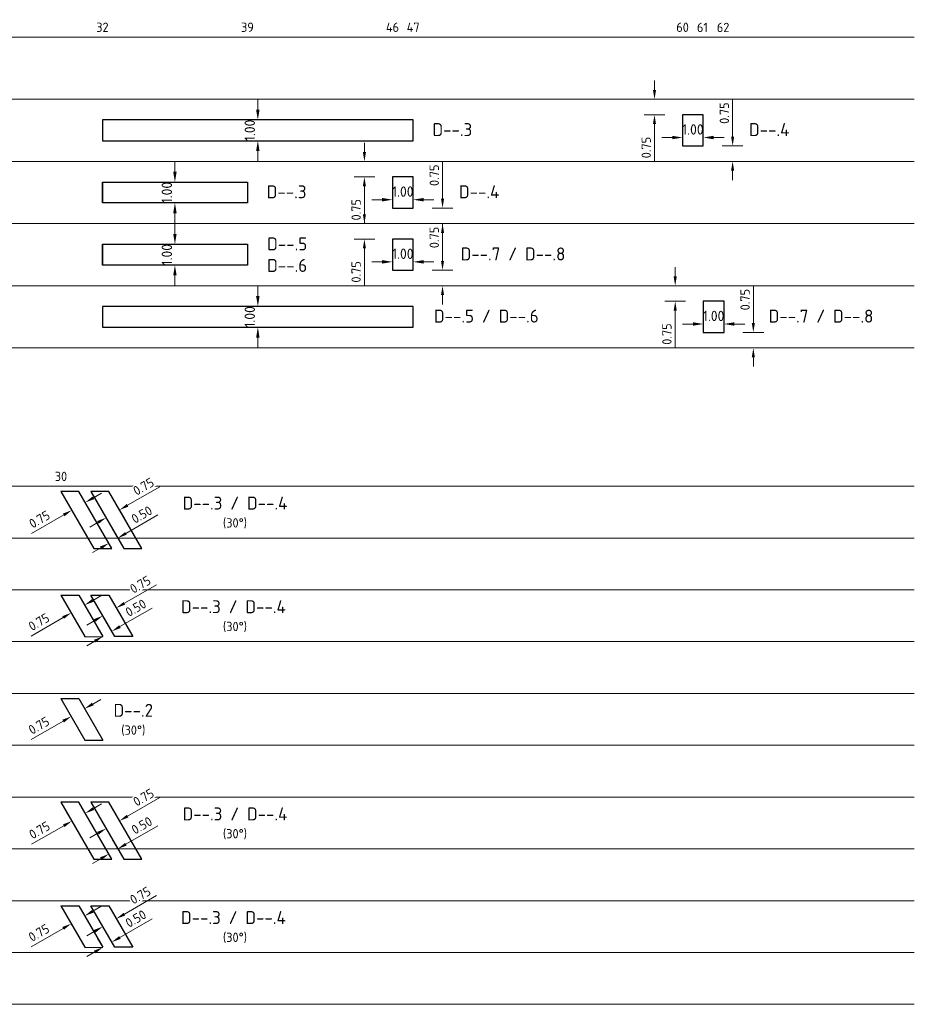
# Model space of a CAD drawing. Header units: metres. Extents: x 196669 to 197735, y 355514 to 356669.
# Tile 27 of 28: x 197692 to 197735, y 355826 to 355874. Entities that reach past the tile are written whole.
import ezdxf

# ---------------------------------------------------------------- set-up
doc = ezdxf.new("R2010")
doc.units = ezdxf.units.M
doc.layers.get('Defpoints').update_dxf_attribs({"color": 151})
for name, color, linetype, lineweight in [('N-WE-VW-M', 7, 'Continuous', 18), ('N-WE-VW-VRI-DETECTIETABEL-G', 7, 'Continuous', 18), ('N-WE-VW-VRI_DETECTIELUS-G', 3, 'Continuous', 30), ('X-XX-AL-AANPIJLING-T25', 7, 'Continuous', 25), ('X-XX-AL-T18', 7, 'Continuous', 13)]:
    doc.layers.add(name, color=color, linetype=linetype, lineweight=lineweight)
doc.styles.add('NLCS-ISO-M200-T25', font='NLCS-ISO.ttf', dxfattribs={"height": 0.5})
doc.styles.add('NLCS-ISO-M250-T18', font='NLCS-ISO.ttf', dxfattribs={"height": 0.45})
doc.styles.add('NLCS-ISO-M250-T25', font='NLCS-ISO.ttf', dxfattribs={"height": 0.625})
doc.dimstyles.new('NLCS-M200-T25-PIJL_L2_H1', dxfattribs={"dimscale": 0.2, "dimtxt": 2.5, "dimasz": 2.5, "dimexe": 2, "dimexo": 2, "dimgap": 0.7, "dimtad": 1, "dimzin": 0, "dimdsep": 46, "dimtxsty": 'NLCS-ISO-M200-T25', "dimcen": 0, "dimdle": 2, "dimclrd": 256, "dimclre": 256, "dimclrt": 256, "dimadec": 1, "dimazin": 0, "dimtfac": 1, "dimtdec": 3, "dimtofl": 0, "dimtmove": 0, "dimatfit": 3, "dimfxl": 2, "dimfxlon": 1, "dimtfillclr": 256, "dimtolj": 1, "dimtzin": 0, "dimlwd": -1, "dimlwe": -1, "dimarcsym": 0})
doc.dimstyles.new('NLCS-M250-T18-PIJL_L2_H1', dxfattribs={"dimscale": 0.25, "dimtxt": 2.5, "dimasz": 1.8, "dimexe": 2, "dimexo": 2, "dimgap": 0.7, "dimtad": 1, "dimzin": 0, "dimdsep": 46, "dimtxsty": 'NLCS-ISO-M250-T18', "dimcen": 0, "dimdle": 2, "dimclrd": 256, "dimclre": 256, "dimclrt": 256, "dimadec": 1, "dimazin": 0, "dimtfac": 1, "dimtdec": 3, "dimtofl": 0, "dimtmove": 0, "dimatfit": 3, "dimfxl": 2, "dimfxlon": 1, "dimtfillclr": 256, "dimtolj": 1, "dimtzin": 0, "dimlwd": -1, "dimlwe": -1, "dimarcsym": 0})

# ---------------------------------------------------------------- blocks, each defined once
blk = doc.blocks.new('*D85')
at = {"layer": 'Defpoints', "color": 0, "transparency": 16777216}
for p in [(197699.218, 355865.93), (197699.235, 355865.93), (197699.235, 355864.93)]:
    blk.add_point(p, dxfattribs=at)
at = {"layer": 'N-WE-VW-M', "transparency": 16777216}
for p, q in [((197699.218, 355866.43), (197699.218, 355866.93)), ((197699.218, 355865.93), (197698.818, 355865.93)), ((197699.218, 355864.93), (197698.818, 355864.93)), ((197699.218, 355864.43), (197699.218, 355863.93))]:
    blk.add_line(p, q, dxfattribs=at)
for points in [[(197699.135, 355866.43), (197699.301, 355866.43), (197699.218, 355865.93)], [(197699.135, 355864.43), (197699.301, 355864.43), (197699.218, 355864.93)]]:
    blk.add_solid(points, dxfattribs=at)
at = {"layer": 'N-WE-VW-M', "transparency": 16777216, "insert": (197698.828, 355865.43), "char_height": 0.5, "attachment_point": 5, "rotation": 90, "style": 'NLCS-ISO-M200-T25'}
blk.add_mtext('\\A1;1.00', dxfattribs=at)
blk = doc.blocks.new('*D65')
at = {"layer": 'Defpoints', "color": 0, "transparency": 16777216}
for p in [(197713.173, 355864.68), (197712.134, 355863.93), (197713.173, 355863.93)]:
    blk.add_point(p, dxfattribs=at)
at = {"layer": 'N-WE-VW-M', "transparency": 16777216}
for p, q in [((197712.134, 355865.13), (197712.134, 355866.931)), ((197712.634, 355864.68), (197711.634, 355864.68)), ((197712.634, 355863.93), (197711.634, 355863.93)), ((197712.134, 355863.48), (197712.134, 355863.03))]:
    blk.add_line(p, q, dxfattribs=at)
for points in [[(197712.059, 355865.13), (197712.209, 355865.13), (197712.134, 355864.68)], [(197712.059, 355863.48), (197712.209, 355863.48), (197712.134, 355863.93)]]:
    blk.add_solid(points, dxfattribs=at)
at = {"layer": 'N-WE-VW-M', "transparency": 16777216, "insert": (197711.734, 355866.261), "char_height": 0.45, "attachment_point": 5, "rotation": 90, "style": 'NLCS-ISO-M250-T18'}
blk.add_mtext('\\A1;0.75', dxfattribs=at)
blk = doc.blocks.new('*D66')
at = {"layer": 'Defpoints', "color": 0, "transparency": 16777216}
for p in [(197707.324, 355866.93), (197708.363, 355866.93), (197707.324, 355866.18)]:
    blk.add_point(p, dxfattribs=at)
at = {"layer": 'N-WE-VW-M', "transparency": 16777216}
for p, q in [((197708.363, 355867.38), (197708.363, 355867.83)), ((197707.863, 355866.93), (197708.863, 355866.93)), ((197707.863, 355866.18), (197708.863, 355866.18)), ((197708.363, 355865.73), (197708.363, 355863.929))]:
    blk.add_line(p, q, dxfattribs=at)
for points in [[(197708.288, 355867.38), (197708.438, 355867.38), (197708.363, 355866.93)], [(197708.288, 355865.73), (197708.438, 355865.73), (197708.363, 355866.18)]]:
    blk.add_solid(points, dxfattribs=at)
at = {"layer": 'N-WE-VW-M', "transparency": 16777216, "insert": (197707.963, 355864.599), "char_height": 0.45, "attachment_point": 5, "rotation": 90, "style": 'NLCS-ISO-M250-T18'}
blk.add_mtext('\\A1;0.75', dxfattribs=at)
blk = doc.blocks.new('*D78')
at = {"layer": 'Defpoints', "color": 0, "transparency": 16777216}
for p in [(197709.718, 355865.066), (197710.718, 355865.084), (197710.718, 355865.066)]:
    blk.add_point(p, dxfattribs=at)
at = {"layer": 'N-WE-VW-M', "transparency": 16777216}
for p, q in [((197709.718, 355865.084), (197709.718, 355865.484)), ((197710.718, 355865.084), (197710.718, 355865.484)), ((197709.218, 355865.084), (197708.718, 355865.084)), ((197711.218, 355865.084), (197711.718, 355865.084))]:
    blk.add_line(p, q, dxfattribs=at)
for points in [[(197709.218, 355865.167), (197709.218, 355865), (197709.718, 355865.084)], [(197711.218, 355865.167), (197711.218, 355865), (197710.718, 355865.084)]]:
    blk.add_solid(points, dxfattribs=at)
at = {"layer": 'N-WE-VW-M', "transparency": 16777216, "insert": (197710.218, 355865.474), "char_height": 0.5, "attachment_point": 5, "style": 'NLCS-ISO-M200-T25'}
blk.add_mtext('\\A1;1.00', dxfattribs=at)
blk = doc.blocks.new('*D82')
at = {"layer": 'Defpoints', "color": 0, "transparency": 16777216}
for p in [(197694.242, 355850.097), (197695.378, 355849.63), (197694.728, 355849.255)]:
    blk.add_point(p, dxfattribs=at)
at = {"layer": 'N-WE-VW-M', "transparency": 16777216}
for p, q in [((197695.128, 355850.063), (197694.642, 355850.905)), ((197695.281, 355850.697), (197695.671, 355850.922)), ((197694.478, 355849.688), (197693.992, 355850.53)), ((197693.852, 355849.872), (197692.302, 355848.977))]:
    blk.add_line(p, q, dxfattribs=at)
for points in [[(197695.244, 355850.762), (197695.319, 355850.632), (197694.892, 355850.472)], [(197693.815, 355849.937), (197693.89, 355849.807), (197694.242, 355850.097)]]:
    blk.add_solid(points, dxfattribs=at)
at = {"layer": 'N-WE-VW-M', "transparency": 16777216, "insert": (197692.682, 355849.658), "char_height": 0.45, "attachment_point": 5, "rotation": 30, "style": 'NLCS-ISO-M250-T18', "bg_fill": 3, "box_fill_scale": 1.1, "bg_fill_color": 256, "bg_fill_true_color": 13158600, "bg_fill_transparency": 0}
blk.add_mtext('\\A1;0.75', dxfattribs=at)
blk = doc.blocks.new('*D72')
at = {"layer": 'Defpoints', "color": 0, "transparency": 16777216}
for p in [(197696.46, 355848.755), (197696.46, 355848.755), (197696.027, 355848.505)]:
    blk.add_point(p, dxfattribs=at)
at = {"layer": 'N-WE-VW-M', "transparency": 16777216}
for p, q in [((197696.85, 355848.98), (197698.4, 355849.875)), ((197696.46, 355848.755), (197696.21, 355849.188)), ((197696.027, 355848.505), (197695.777, 355848.938)), ((197695.638, 355848.28), (197695.248, 355848.055))]:
    blk.add_line(p, q, dxfattribs=at)
for points in [[(197696.813, 355849.045), (197696.888, 355848.915), (197696.46, 355848.755)], [(197695.6, 355848.345), (197695.675, 355848.215), (197696.027, 355848.505)]]:
    blk.add_solid(points, dxfattribs=at)
at = {"layer": 'N-WE-VW-M', "transparency": 16777216, "insert": (197697.62, 355849.886), "char_height": 0.45, "attachment_point": 5, "rotation": 30, "style": 'NLCS-ISO-M250-T18', "bg_fill": 3, "box_fill_scale": 1.1, "bg_fill_color": 256, "bg_fill_true_color": 13158600, "bg_fill_transparency": 0}
blk.add_mtext('\\A1;0.50', dxfattribs=at)
blk = doc.blocks.new('*D73')
at = {"layer": 'Defpoints', "color": 0, "transparency": 16777216}
for p in [(197696.544, 355850.11), (197696.544, 355850.11), (197695.894, 355849.735)]:
    blk.add_point(p, dxfattribs=at)
at = {"layer": 'N-WE-VW-M', "transparency": 16777216}
for p, q in [((197696.933, 355850.335), (197698.484, 355851.23)), ((197696.544, 355850.11), (197696.794, 355849.677)), ((197695.894, 355849.735), (197696.144, 355849.302)), ((197695.504, 355849.51), (197695.115, 355849.285))]:
    blk.add_line(p, q, dxfattribs=at)
for points in [[(197696.896, 355850.4), (197696.971, 355850.27), (197696.544, 355850.11)], [(197695.467, 355849.575), (197695.542, 355849.445), (197695.894, 355849.735)]]:
    blk.add_solid(points, dxfattribs=at)
at = {"layer": 'N-WE-VW-M', "transparency": 16777216, "insert": (197697.703, 355851.242), "char_height": 0.45, "attachment_point": 5, "rotation": 30, "style": 'NLCS-ISO-M250-T18', "bg_fill": 3, "box_fill_scale": 1.1, "bg_fill_color": 256, "bg_fill_true_color": 13158600, "bg_fill_transparency": 0}
blk.add_mtext('\\A1;0.75', dxfattribs=at)
blk = doc.blocks.new('*D96')
at = {"layer": 'Defpoints', "color": 0, "transparency": 16777216}
for p in [(197699.218, 355862.93), (197699.235, 355862.93), (197699.235, 355861.93)]:
    blk.add_point(p, dxfattribs=at)
at = {"layer": 'N-WE-VW-M', "transparency": 16777216}
for p, q in [((197699.218, 355863.43), (197699.218, 355863.93)), ((197699.218, 355862.93), (197698.818, 355862.93)), ((197699.218, 355861.93), (197698.818, 355861.93)), ((197699.218, 355861.43), (197699.218, 355860.93))]:
    blk.add_line(p, q, dxfattribs=at)
for points in [[(197699.135, 355863.43), (197699.301, 355863.43), (197699.218, 355862.93)], [(197699.135, 355861.43), (197699.301, 355861.43), (197699.218, 355861.93)]]:
    blk.add_solid(points, dxfattribs=at)
at = {"layer": 'N-WE-VW-M', "transparency": 16777216, "insert": (197698.828, 355862.43), "char_height": 0.5, "attachment_point": 5, "rotation": 90, "style": 'NLCS-ISO-M200-T25'}
blk.add_mtext('\\A1;1.00', dxfattribs=at)
blk = doc.blocks.new('*D94')
at = {"layer": 'Defpoints', "color": 0, "transparency": 16777216}
for p in [(197713.173, 355861.68), (197712.134, 355860.93), (197713.173, 355860.93)]:
    blk.add_point(p, dxfattribs=at)
at = {"layer": 'N-WE-VW-M', "transparency": 16777216}
for p, q in [((197712.134, 355862.13), (197712.134, 355863.931)), ((197712.634, 355861.68), (197711.634, 355861.68)), ((197712.634, 355860.93), (197711.634, 355860.93)), ((197712.134, 355860.48), (197712.134, 355860.03))]:
    blk.add_line(p, q, dxfattribs=at)
for points in [[(197712.059, 355862.13), (197712.209, 355862.13), (197712.134, 355861.68)], [(197712.059, 355860.48), (197712.209, 355860.48), (197712.134, 355860.93)]]:
    blk.add_solid(points, dxfattribs=at)
at = {"layer": 'N-WE-VW-M', "transparency": 16777216, "insert": (197711.734, 355863.261), "char_height": 0.45, "attachment_point": 5, "rotation": 90, "style": 'NLCS-ISO-M250-T18'}
blk.add_mtext('\\A1;0.75', dxfattribs=at)
blk = doc.blocks.new('*D95')
at = {"layer": 'Defpoints', "color": 0, "transparency": 16777216}
for p in [(197707.324, 355863.93), (197708.363, 355863.93), (197707.324, 355863.18)]:
    blk.add_point(p, dxfattribs=at)
at = {"layer": 'N-WE-VW-M', "transparency": 16777216}
for p, q in [((197708.363, 355864.38), (197708.363, 355864.83)), ((197707.863, 355863.93), (197708.863, 355863.93)), ((197707.863, 355863.18), (197708.863, 355863.18)), ((197708.363, 355862.73), (197708.363, 355860.929))]:
    blk.add_line(p, q, dxfattribs=at)
for points in [[(197708.288, 355864.38), (197708.438, 355864.38), (197708.363, 355863.93)], [(197708.288, 355862.73), (197708.438, 355862.73), (197708.363, 355863.18)]]:
    blk.add_solid(points, dxfattribs=at)
at = {"layer": 'N-WE-VW-M', "transparency": 16777216, "insert": (197707.963, 355861.599), "char_height": 0.45, "attachment_point": 5, "rotation": 90, "style": 'NLCS-ISO-M250-T18'}
blk.add_mtext('\\A1;0.75', dxfattribs=at)
blk = doc.blocks.new('*D97')
at = {"layer": 'Defpoints', "color": 0, "transparency": 16777216}
for p in [(197709.718, 355862.066), (197710.718, 355862.084), (197710.718, 355862.066)]:
    blk.add_point(p, dxfattribs=at)
at = {"layer": 'N-WE-VW-M', "transparency": 16777216}
for p, q in [((197709.718, 355862.084), (197709.718, 355862.484)), ((197710.718, 355862.084), (197710.718, 355862.484)), ((197709.218, 355862.084), (197708.718, 355862.084)), ((197711.218, 355862.084), (197711.718, 355862.084))]:
    blk.add_line(p, q, dxfattribs=at)
for points in [[(197709.218, 355862.167), (197709.218, 355862), (197709.718, 355862.084)], [(197711.218, 355862.167), (197711.218, 355862), (197710.718, 355862.084)]]:
    blk.add_solid(points, dxfattribs=at)
at = {"layer": 'N-WE-VW-M', "transparency": 16777216, "insert": (197710.218, 355862.474), "char_height": 0.5, "attachment_point": 5, "style": 'NLCS-ISO-M200-T25'}
blk.add_mtext('\\A1;1.00', dxfattribs=at)
blk = doc.blocks.new('*D100')
at = {"layer": 'Defpoints', "color": 0, "transparency": 16777216}
for p in [(197703.218, 355868.93), (197703.22, 355868.93), (197703.218, 355867.93)]:
    blk.add_point(p, dxfattribs=at)
at = {"layer": 'N-WE-VW-M', "transparency": 16777216}
for p, q in [((197703.22, 355869.43), (197703.22, 355869.93)), ((197703.22, 355868.93), (197703.62, 355868.93)), ((197703.22, 355867.93), (197703.62, 355867.93)), ((197703.22, 355867.43), (197703.22, 355866.93))]:
    blk.add_line(p, q, dxfattribs=at)
for points in [[(197703.136, 355869.43), (197703.303, 355869.43), (197703.22, 355868.93)], [(197703.136, 355867.43), (197703.303, 355867.43), (197703.22, 355867.93)]]:
    blk.add_solid(points, dxfattribs=at)
at = {"layer": 'N-WE-VW-M', "transparency": 16777216, "insert": (197702.83, 355868.43), "char_height": 0.5, "attachment_point": 5, "rotation": 90, "style": 'NLCS-ISO-M200-T25'}
blk.add_mtext('\\A1;1.00', dxfattribs=at)
blk = doc.blocks.new('*D101')
at = {"layer": 'Defpoints', "color": 0, "transparency": 16777216}
for p in [(197727.173, 355867.68), (197726.134, 355866.93), (197727.173, 355866.93)]:
    blk.add_point(p, dxfattribs=at)
at = {"layer": 'N-WE-VW-M', "transparency": 16777216}
for p, q in [((197726.134, 355868.13), (197726.134, 355869.931)), ((197726.634, 355867.68), (197725.634, 355867.68)), ((197726.634, 355866.93), (197725.634, 355866.93)), ((197726.134, 355866.48), (197726.134, 355866.03))]:
    blk.add_line(p, q, dxfattribs=at)
for points in [[(197726.059, 355868.13), (197726.209, 355868.13), (197726.134, 355867.68)], [(197726.059, 355866.48), (197726.209, 355866.48), (197726.134, 355866.93)]]:
    blk.add_solid(points, dxfattribs=at)
at = {"layer": 'N-WE-VW-M', "transparency": 16777216, "insert": (197725.734, 355869.261), "char_height": 0.45, "attachment_point": 5, "rotation": 90, "style": 'NLCS-ISO-M250-T18'}
blk.add_mtext('\\A1;0.75', dxfattribs=at)
blk = doc.blocks.new('*D102')
at = {"layer": 'Defpoints', "color": 0, "transparency": 16777216}
for p in [(197721.324, 355869.93), (197722.363, 355869.93), (197721.324, 355869.18)]:
    blk.add_point(p, dxfattribs=at)
at = {"layer": 'N-WE-VW-M', "transparency": 16777216}
for p, q in [((197722.363, 355870.38), (197722.363, 355870.83)), ((197721.863, 355869.93), (197722.863, 355869.93)), ((197721.863, 355869.18), (197722.863, 355869.18)), ((197722.363, 355868.73), (197722.363, 355866.929))]:
    blk.add_line(p, q, dxfattribs=at)
for points in [[(197722.288, 355870.38), (197722.438, 355870.38), (197722.363, 355869.93)], [(197722.288, 355868.73), (197722.438, 355868.73), (197722.363, 355869.18)]]:
    blk.add_solid(points, dxfattribs=at)
at = {"layer": 'N-WE-VW-M', "transparency": 16777216, "insert": (197721.963, 355867.599), "char_height": 0.45, "attachment_point": 5, "rotation": 90, "style": 'NLCS-ISO-M250-T18'}
blk.add_mtext('\\A1;0.75', dxfattribs=at)
blk = doc.blocks.new('*D105')
at = {"layer": 'Defpoints', "color": 0, "transparency": 16777216}
for p in [(197723.718, 355868.066), (197724.718, 355868.084), (197724.718, 355868.066)]:
    blk.add_point(p, dxfattribs=at)
at = {"layer": 'N-WE-VW-M', "transparency": 16777216}
for p, q in [((197723.718, 355868.084), (197723.718, 355868.484)), ((197724.718, 355868.084), (197724.718, 355868.484)), ((197723.218, 355868.084), (197722.718, 355868.084)), ((197725.218, 355868.084), (197725.718, 355868.084))]:
    blk.add_line(p, q, dxfattribs=at)
for points in [[(197723.218, 355868.167), (197723.218, 355868), (197723.718, 355868.084)], [(197725.218, 355868.167), (197725.218, 355868), (197724.718, 355868.084)]]:
    blk.add_solid(points, dxfattribs=at)
at = {"layer": 'N-WE-VW-M', "transparency": 16777216, "insert": (197724.218, 355868.474), "char_height": 0.5, "attachment_point": 5, "style": 'NLCS-ISO-M200-T25'}
blk.add_mtext('\\A1;1.00', dxfattribs=at)
blk = doc.blocks.new('*D116')
at = {"layer": 'Defpoints', "color": 0, "transparency": 16777216}
for p in [(197694.727, 355840.757), (197694.078, 355840.382), (197694.214, 355840.146)]:
    blk.add_point(p, dxfattribs=at)
at = {"layer": 'N-WE-VW-M', "transparency": 16777216}
for p, q in [((197695.253, 355840.746), (197695.643, 355840.971)), ((197694.214, 355840.146), (197694.464, 355839.713)), ((197694.864, 355840.521), (197695.114, 355840.088)), ((197693.824, 355839.921), (197692.274, 355839.026))]:
    blk.add_line(p, q, dxfattribs=at)
for points in [[(197695.216, 355840.811), (197695.291, 355840.681), (197694.864, 355840.521)], [(197693.787, 355839.986), (197693.862, 355839.856), (197694.214, 355840.146)]]:
    blk.add_solid(points, dxfattribs=at)
at = {"layer": 'N-WE-VW-M', "transparency": 16777216, "insert": (197692.654, 355839.707), "char_height": 0.45, "attachment_point": 5, "rotation": 30, "style": 'NLCS-ISO-M250-T18'}
blk.add_mtext('\\A1;0.75', dxfattribs=at)
blk = doc.blocks.new('*D139')
at = {"layer": 'Defpoints', "color": 0, "transparency": 16777216}
for p in [(197703.218, 355859.93), (197703.22, 355859.93), (197703.218, 355858.93)]:
    blk.add_point(p, dxfattribs=at)
at = {"layer": 'N-WE-VW-M', "transparency": 16777216}
for p, q in [((197703.22, 355860.43), (197703.22, 355860.93)), ((197703.22, 355859.93), (197703.62, 355859.93)), ((197703.22, 355858.93), (197703.62, 355858.93)), ((197703.22, 355858.43), (197703.22, 355857.93))]:
    blk.add_line(p, q, dxfattribs=at)
for points in [[(197703.136, 355860.43), (197703.303, 355860.43), (197703.22, 355859.93)], [(197703.136, 355858.43), (197703.303, 355858.43), (197703.22, 355858.93)]]:
    blk.add_solid(points, dxfattribs=at)
at = {"layer": 'N-WE-VW-M', "transparency": 16777216, "insert": (197702.83, 355859.43), "char_height": 0.5, "attachment_point": 5, "rotation": 90, "style": 'NLCS-ISO-M200-T25'}
blk.add_mtext('\\A1;1.00', dxfattribs=at)
blk = doc.blocks.new('*D140')
at = {"layer": 'Defpoints', "color": 0, "transparency": 16777216}
for p in [(197728.173, 355858.68), (197727.134, 355857.93), (197728.173, 355857.93)]:
    blk.add_point(p, dxfattribs=at)
at = {"layer": 'N-WE-VW-M', "transparency": 16777216}
for p, q in [((197727.134, 355859.13), (197727.134, 355860.931)), ((197727.634, 355858.68), (197726.634, 355858.68)), ((197727.634, 355857.93), (197726.634, 355857.93)), ((197727.134, 355857.48), (197727.134, 355857.03))]:
    blk.add_line(p, q, dxfattribs=at)
for points in [[(197727.059, 355859.13), (197727.209, 355859.13), (197727.134, 355858.68)], [(197727.059, 355857.48), (197727.209, 355857.48), (197727.134, 355857.93)]]:
    blk.add_solid(points, dxfattribs=at)
at = {"layer": 'N-WE-VW-M', "transparency": 16777216, "insert": (197726.734, 355860.261), "char_height": 0.45, "attachment_point": 5, "rotation": 90, "style": 'NLCS-ISO-M250-T18'}
blk.add_mtext('\\A1;0.75', dxfattribs=at)
blk = doc.blocks.new('*D141')
at = {"layer": 'Defpoints', "color": 0, "transparency": 16777216}
for p in [(197722.324, 355860.93), (197723.363, 355860.93), (197722.324, 355860.18)]:
    blk.add_point(p, dxfattribs=at)
at = {"layer": 'N-WE-VW-M', "transparency": 16777216}
for p, q in [((197723.363, 355861.38), (197723.363, 355861.83)), ((197722.863, 355860.93), (197723.863, 355860.93)), ((197722.863, 355860.18), (197723.863, 355860.18)), ((197723.363, 355859.73), (197723.363, 355857.929))]:
    blk.add_line(p, q, dxfattribs=at)
for points in [[(197723.288, 355861.38), (197723.438, 355861.38), (197723.363, 355860.93)], [(197723.288, 355859.73), (197723.438, 355859.73), (197723.363, 355860.18)]]:
    blk.add_solid(points, dxfattribs=at)
at = {"layer": 'N-WE-VW-M', "transparency": 16777216, "insert": (197722.963, 355858.599), "char_height": 0.45, "attachment_point": 5, "rotation": 90, "style": 'NLCS-ISO-M250-T18'}
blk.add_mtext('\\A1;0.75', dxfattribs=at)
blk = doc.blocks.new('*D144')
at = {"layer": 'Defpoints', "color": 0, "transparency": 16777216}
for p in [(197724.718, 355859.066), (197725.718, 355859.084), (197725.718, 355859.066)]:
    blk.add_point(p, dxfattribs=at)
at = {"layer": 'N-WE-VW-M', "transparency": 16777216}
for p, q in [((197724.718, 355859.084), (197724.718, 355859.484)), ((197725.718, 355859.084), (197725.718, 355859.484)), ((197724.218, 355859.084), (197723.718, 355859.084)), ((197726.218, 355859.084), (197726.718, 355859.084))]:
    blk.add_line(p, q, dxfattribs=at)
for points in [[(197724.218, 355859.167), (197724.218, 355859), (197724.718, 355859.084)], [(197726.218, 355859.167), (197726.218, 355859), (197725.718, 355859.084)]]:
    blk.add_solid(points, dxfattribs=at)
at = {"layer": 'N-WE-VW-M', "transparency": 16777216, "insert": (197725.218, 355859.474), "char_height": 0.5, "attachment_point": 5, "style": 'NLCS-ISO-M200-T25'}
blk.add_mtext('\\A1;1.00', dxfattribs=at)
blk = doc.blocks.new('*D847')
at = {"layer": 'Defpoints', "color": 0, "transparency": 16777216}
for p in [(197694.242, 355835.097), (197695.378, 355834.63), (197694.728, 355834.255)]:
    blk.add_point(p, dxfattribs=at)
at = {"layer": 'N-WE-VW-M', "transparency": 16777216}
for p, q in [((197695.128, 355835.063), (197694.642, 355835.905)), ((197695.281, 355835.697), (197695.671, 355835.922)), ((197694.478, 355834.688), (197693.992, 355835.53)), ((197693.852, 355834.872), (197692.302, 355833.977))]:
    blk.add_line(p, q, dxfattribs=at)
for points in [[(197695.244, 355835.762), (197695.319, 355835.632), (197694.892, 355835.472)], [(197693.815, 355834.937), (197693.89, 355834.807), (197694.242, 355835.097)]]:
    blk.add_solid(points, dxfattribs=at)
at = {"layer": 'N-WE-VW-M', "transparency": 16777216, "insert": (197692.682, 355834.658), "char_height": 0.45, "attachment_point": 5, "rotation": 30, "style": 'NLCS-ISO-M250-T18', "bg_fill": 3, "box_fill_scale": 1.1, "bg_fill_color": 256, "bg_fill_true_color": 13158600, "bg_fill_transparency": 0}
blk.add_mtext('\\A1;0.75', dxfattribs=at)
blk = doc.blocks.new('*D845')
at = {"layer": 'Defpoints', "color": 0, "transparency": 16777216}
for p in [(197696.027, 355833.505), (197696.46, 355833.755), (197696.46, 355833.755)]:
    blk.add_point(p, dxfattribs=at)
at = {"layer": 'N-WE-VW-M', "transparency": 16777216}
for p, q in [((197696.85, 355833.98), (197698.4, 355834.875)), ((197696.027, 355833.505), (197695.777, 355833.938)), ((197696.46, 355833.755), (197696.21, 355834.188)), ((197695.638, 355833.28), (197695.248, 355833.055))]:
    blk.add_line(p, q, dxfattribs=at)
for points in [[(197696.813, 355834.045), (197696.888, 355833.915), (197696.46, 355833.755)], [(197695.6, 355833.345), (197695.675, 355833.215), (197696.027, 355833.505)]]:
    blk.add_solid(points, dxfattribs=at)
at = {"layer": 'N-WE-VW-M', "transparency": 16777216, "insert": (197697.62, 355834.886), "char_height": 0.45, "attachment_point": 5, "rotation": 30, "style": 'NLCS-ISO-M250-T18', "bg_fill": 3, "box_fill_scale": 1.1, "bg_fill_color": 256, "bg_fill_true_color": 13158600, "bg_fill_transparency": 0}
blk.add_mtext('\\A1;0.50', dxfattribs=at)
blk = doc.blocks.new('*D846')
at = {"layer": 'Defpoints', "color": 0, "transparency": 16777216}
for p in [(197696.544, 355835.11), (197696.544, 355835.11), (197695.894, 355834.735)]:
    blk.add_point(p, dxfattribs=at)
at = {"layer": 'N-WE-VW-M', "transparency": 16777216}
for p, q in [((197696.933, 355835.335), (197698.484, 355836.23)), ((197696.544, 355835.11), (197696.794, 355834.677)), ((197695.504, 355834.51), (197695.115, 355834.285)), ((197695.894, 355834.735), (197696.144, 355834.302))]:
    blk.add_line(p, q, dxfattribs=at)
for points in [[(197696.896, 355835.4), (197696.971, 355835.27), (197696.544, 355835.11)], [(197695.467, 355834.575), (197695.542, 355834.445), (197695.894, 355834.735)]]:
    blk.add_solid(points, dxfattribs=at)
at = {"layer": 'N-WE-VW-M', "transparency": 16777216, "insert": (197697.703, 355836.242), "char_height": 0.45, "attachment_point": 5, "rotation": 30, "style": 'NLCS-ISO-M250-T18', "bg_fill": 3, "box_fill_scale": 1.1, "bg_fill_color": 256, "bg_fill_true_color": 13158600, "bg_fill_transparency": 0}
blk.add_mtext('\\A1;0.75', dxfattribs=at)
blk = doc.blocks.new('*D1143')
at = {"layer": 'Defpoints', "color": 0, "transparency": 16777216}
for p in [(197694.078, 355845.382), (197694.727, 355845.757), (197694.214, 355845.146)]:
    blk.add_point(p, dxfattribs=at)
at = {"layer": 'N-WE-VW-M', "transparency": 16777216}
for p, q in [((197695.253, 355845.746), (197695.643, 355845.971)), ((197694.864, 355845.521), (197695.114, 355845.088)), ((197693.824, 355844.921), (197692.274, 355844.026)), ((197694.214, 355845.146), (197694.464, 355844.713))]:
    blk.add_line(p, q, dxfattribs=at)
for points in [[(197695.216, 355845.811), (197695.291, 355845.681), (197694.864, 355845.521)], [(197693.787, 355844.986), (197693.862, 355844.856), (197694.214, 355845.146)]]:
    blk.add_solid(points, dxfattribs=at)
at = {"layer": 'N-WE-VW-M', "transparency": 16777216, "insert": (197692.654, 355844.707), "char_height": 0.45, "attachment_point": 5, "rotation": 30, "style": 'NLCS-ISO-M250-T18'}
blk.add_mtext('\\A1;0.75', dxfattribs=at)
blk = doc.blocks.new('*D1144')
at = {"layer": 'Defpoints', "color": 0, "transparency": 16777216}
for p in [(197695.739, 355844.005), (197696.172, 355844.255), (197696.172, 355844.255)]:
    blk.add_point(p, dxfattribs=at)
at = {"layer": 'N-WE-VW-M', "transparency": 16777216}
for p, q in [((197696.561, 355844.48), (197698.112, 355845.375)), ((197695.739, 355844.005), (197695.489, 355844.438)), ((197696.172, 355844.255), (197695.922, 355844.688)), ((197695.349, 355843.78), (197694.959, 355843.555))]:
    blk.add_line(p, q, dxfattribs=at)
for points in [[(197696.524, 355844.545), (197696.599, 355844.415), (197696.172, 355844.255)], [(197695.311, 355843.845), (197695.386, 355843.715), (197695.739, 355844.005)]]:
    blk.add_solid(points, dxfattribs=at)
at = {"layer": 'N-WE-VW-M', "transparency": 16777216, "insert": (197697.331, 355845.386), "char_height": 0.45, "attachment_point": 5, "rotation": 30, "style": 'NLCS-ISO-M250-T18', "bg_fill": 3, "box_fill_scale": 1.1, "bg_fill_color": 256, "bg_fill_true_color": 13158600, "bg_fill_transparency": 0}
blk.add_mtext('\\A1;0.50', dxfattribs=at)
blk = doc.blocks.new('*D1145')
at = {"layer": 'Defpoints', "color": 0, "transparency": 16777216}
for p in [(197696.388, 355845.38), (197696.388, 355845.38), (197695.739, 355845.005)]:
    blk.add_point(p, dxfattribs=at)
at = {"layer": 'N-WE-VW-M', "transparency": 16777216}
for p, q in [((197696.778, 355845.605), (197698.328, 355846.5)), ((197696.388, 355845.38), (197696.138, 355845.813)), ((197695.739, 355845.005), (197695.989, 355844.572)), ((197695.349, 355844.78), (197694.959, 355844.555))]:
    blk.add_line(p, q, dxfattribs=at)
for points in [[(197696.74, 355845.67), (197696.815, 355845.54), (197696.388, 355845.38)], [(197695.311, 355844.845), (197695.386, 355844.715), (197695.739, 355845.005)]]:
    blk.add_solid(points, dxfattribs=at)
at = {"layer": 'N-WE-VW-M', "transparency": 16777216, "insert": (197697.548, 355846.511), "char_height": 0.45, "attachment_point": 5, "rotation": 30, "style": 'NLCS-ISO-M250-T18', "bg_fill": 3, "box_fill_scale": 1.1, "bg_fill_color": 256, "bg_fill_true_color": 13158600, "bg_fill_transparency": 0}
blk.add_mtext('\\A1;0.75', dxfattribs=at)
blk = doc.blocks.new('*D1146')
at = {"layer": 'Defpoints', "color": 0, "transparency": 16777216}
for p in [(197694.727, 355830.757), (197694.078, 355830.382), (197694.214, 355830.146)]:
    blk.add_point(p, dxfattribs=at)
at = {"layer": 'N-WE-VW-M', "transparency": 16777216}
for p, q in [((197695.253, 355830.746), (197695.643, 355830.971)), ((197694.214, 355830.146), (197694.464, 355829.713)), ((197694.864, 355830.521), (197695.114, 355830.088)), ((197693.824, 355829.921), (197692.274, 355829.026))]:
    blk.add_line(p, q, dxfattribs=at)
for points in [[(197695.216, 355830.811), (197695.291, 355830.681), (197694.864, 355830.521)], [(197693.787, 355829.986), (197693.862, 355829.856), (197694.214, 355830.146)]]:
    blk.add_solid(points, dxfattribs=at)
at = {"layer": 'N-WE-VW-M', "transparency": 16777216, "insert": (197692.654, 355829.707), "char_height": 0.45, "attachment_point": 5, "rotation": 30, "style": 'NLCS-ISO-M250-T18'}
blk.add_mtext('\\A1;0.75', dxfattribs=at)
blk = doc.blocks.new('*D1147')
at = {"layer": 'Defpoints', "color": 0, "transparency": 16777216}
for p in [(197696.172, 355829.255), (197696.172, 355829.255), (197695.739, 355829.005)]:
    blk.add_point(p, dxfattribs=at)
at = {"layer": 'N-WE-VW-M', "transparency": 16777216}
for p, q in [((197696.561, 355829.48), (197698.112, 355830.375)), ((197696.172, 355829.255), (197695.922, 355829.688)), ((197695.739, 355829.005), (197695.489, 355829.438)), ((197695.349, 355828.78), (197694.959, 355828.555))]:
    blk.add_line(p, q, dxfattribs=at)
for points in [[(197696.524, 355829.545), (197696.599, 355829.415), (197696.172, 355829.255)], [(197695.311, 355828.845), (197695.386, 355828.715), (197695.739, 355829.005)]]:
    blk.add_solid(points, dxfattribs=at)
at = {"layer": 'N-WE-VW-M', "transparency": 16777216, "insert": (197697.331, 355830.386), "char_height": 0.45, "attachment_point": 5, "rotation": 30, "style": 'NLCS-ISO-M250-T18', "bg_fill": 3, "box_fill_scale": 1.1, "bg_fill_color": 256, "bg_fill_true_color": 13158600, "bg_fill_transparency": 0}
blk.add_mtext('\\A1;0.50', dxfattribs=at)
blk = doc.blocks.new('*D1148')
at = {"layer": 'Defpoints', "color": 0, "transparency": 16777216}
for p in [(197696.388, 355830.38), (197696.388, 355830.38), (197695.739, 355830.005)]:
    blk.add_point(p, dxfattribs=at)
at = {"layer": 'N-WE-VW-M', "transparency": 16777216}
for p, q in [((197696.778, 355830.605), (197698.328, 355831.5)), ((197696.388, 355830.38), (197696.138, 355830.813)), ((197695.739, 355830.005), (197695.489, 355830.438)), ((197695.349, 355829.78), (197694.959, 355829.555))]:
    blk.add_line(p, q, dxfattribs=at)
for points in [[(197696.74, 355830.67), (197696.815, 355830.54), (197696.388, 355830.38)], [(197695.311, 355829.845), (197695.386, 355829.715), (197695.739, 355830.005)]]:
    blk.add_solid(points, dxfattribs=at)
at = {"layer": 'N-WE-VW-M', "transparency": 16777216, "insert": (197697.548, 355831.511), "char_height": 0.45, "attachment_point": 5, "rotation": 30, "style": 'NLCS-ISO-M250-T18', "bg_fill": 3, "box_fill_scale": 1.1, "bg_fill_color": 256, "bg_fill_true_color": 13158600, "bg_fill_transparency": 0}
blk.add_mtext('\\A1;0.75', dxfattribs=at)

msp = doc.modelspace()

# ---------------------------------------------------------------- linework, layer by layer
at = {"layer": 'N-WE-VW-VRI-DETECTIETABEL-G', "flags": 128}
for points in [[(197643.638, 355872.93), (197734.903, 355872.93)], [(197643.638, 355869.93), (197734.903, 355869.93)], [(197643.638, 355866.93), (197734.903, 355866.93)], [(197643.638, 355863.93), (197734.903, 355863.93)], [(197643.638, 355860.93), (197734.903, 355860.93)], [(197643.638, 355857.93), (197734.903, 355857.93)], [(197643.638, 355851.255), (197734.903, 355851.255)], [(197643.638, 355848.755), (197734.903, 355848.755)], [(197643.638, 355846.255), (197734.903, 355846.255)], [(197643.638, 355843.755), (197734.903, 355843.755)], [(197643.638, 355841.255), (197734.903, 355841.255)], [(197643.638, 355838.755), (197734.903, 355838.755)], [(197643.638, 355836.255), (197734.903, 355836.255)], [(197643.638, 355833.755), (197734.903, 355833.755)], [(197643.638, 355831.255), (197734.903, 355831.255)], [(197643.638, 355828.755), (197734.903, 355828.755)], [(197643.638, 355826.255), (197734.903, 355826.255)]]:
    msp.add_lwpolyline(points, dxfattribs=at)
at = {"layer": 'N-WE-VW-VRI_DETECTIELUS-G', "ltscale": 1000}
for p, q in [((197710.718, 355868.93), (197695.718, 355868.93)), ((197695.718, 355868.93), (197695.718, 355867.93)), ((197710.718, 355867.93), (197710.718, 355868.93)), ((197723.718, 355868.93), (197723.718, 355867.93)), ((197695.718, 355867.93), (197710.718, 355867.93)), ((197695.718, 355865.93), (197695.718, 355864.93)), ((197709.718, 355865.93), (197709.718, 355864.93)), ((197695.718, 355862.93), (197695.718, 355861.93)), ((197709.718, 355862.93), (197709.718, 355861.93)), ((197710.718, 355859.93), (197695.718, 355859.93)), ((197695.718, 355859.93), (197695.718, 355858.93)), ((197710.718, 355858.93), (197710.718, 355859.93)), ((197724.718, 355859.93), (197724.718, 355858.93)), ((197695.718, 355858.93), (197710.718, 355858.93)), ((197693.718, 355846.005), (197694.873, 355844.005)), ((197694.584, 355846.005), (197695.739, 355844.005)), ((197693.718, 355841.005), (197694.873, 355839.005)), ((197694.584, 355841.005), (197695.739, 355839.005)), ((197693.718, 355831.005), (197694.873, 355829.005)), ((197694.584, 355831.005), (197695.739, 355829.005))]:
    msp.add_line(p, q, dxfattribs=at)
for points in [[(197724.718, 355869.18), (197723.718, 355869.18), (197723.718, 355867.68), (197724.718, 355867.68)], [(197702.718, 355864.93), (197695.718, 355864.93), (197695.718, 355865.93), (197702.718, 355865.93)], [(197710.718, 355866.18), (197709.718, 355866.18), (197709.718, 355864.68), (197710.718, 355864.68)], [(197702.718, 355861.93), (197695.718, 355861.93), (197695.718, 355862.93), (197702.718, 355862.93)], [(197710.718, 355863.18), (197709.718, 355863.18), (197709.718, 355861.68), (197710.718, 355861.68)], [(197725.718, 355860.18), (197724.718, 355860.18), (197724.718, 355858.68), (197725.718, 355858.68)]]:
    msp.add_lwpolyline(points, close=True, dxfattribs=at)
at = {"layer": 'N-WE-VW-VRI_DETECTIELUS-G'}
for points in [[(197693.718, 355851.005), (197695.306, 355848.255), (197696.172, 355848.255), (197694.584, 355851.005)], [(197695.161, 355851.005), (197696.749, 355848.255), (197697.615, 355848.255), (197696.027, 355851.005)], [(197693.718, 355836.005), (197695.306, 355833.255), (197696.172, 355833.255), (197694.584, 355836.005)], [(197695.161, 355836.005), (197696.749, 355833.255), (197697.615, 355833.255), (197696.027, 355836.005)]]:
    msp.add_lwpolyline(points, close=True, dxfattribs=at)
at = {"layer": 'N-WE-VW-VRI_DETECTIELUS-G', "ltscale": 1000, "flags": 128}
for points in [[(197693.718, 355846.005), (197694.584, 355846.005)], [(197694.878, 355843.995), (197695.739, 355844.005)], [(197693.718, 355841.005), (197694.584, 355841.005)], [(197694.878, 355838.995), (197695.739, 355839.005)], [(197693.718, 355831.005), (197694.584, 355831.005)], [(197694.878, 355828.995), (197695.739, 355829.005)]]:
    msp.add_lwpolyline(points, dxfattribs=at)
for points in [[(197697.182, 355844.005), (197696.316, 355844.005), (197695.161, 355846.005), (197696.027, 355846.005)], [(197697.182, 355829.005), (197696.316, 355829.005), (197695.161, 355831.005), (197696.027, 355831.005)]]:
    msp.add_lwpolyline(points, close=True, dxfattribs=at)

# ---------------------------------------------------------------- texts
at = {"layer": 'X-XX-AL-AANPIJLING-T25', "char_height": 0.625, "attachment_point": 1, "style": 'NLCS-ISO-M250-T25'}
for s, width, insert in [('\\pxqc;D--.3', 3.51475, (197710.851, 355868.777)), ('\\pxqc;D--.4', 3.51475, (197726.144, 355868.777)), ('\\pxqc;D--.3', 3.51475, (197702.851, 355865.777)), ('\\pxqc;D--.4', 3.51475, (197712.144, 355865.777)), ('\\pxql;D--.5 D--.6', 3.51475, (197703.67, 355863.263)), ('\\pxqc;D--.3 / D--.4\\P{\\H0.72x;(30°)}', 5.20842, (197699.512, 355850.754)), ('D--.3 / D--.4\\P\\pxqc;{\\H0.72x;(30°)}', 5.20842, (197699.512, 355845.754)), ('\\pxqc;D--.2\\P{\\H0.72x;(30°)}', 2.0018, (197696.208, 355840.754)), ('\\pxqc;D--.3 / D--.4\\P{\\H0.72x;(30°)}', 5.20842, (197699.512, 355835.754)), ('D--.3 / D--.4\\P\\pxqc;{\\H0.72x;(30°)}', 5.20842, (197699.512, 355830.754))]:
    msp.add_mtext_dynamic_manual_height_columns(s, width=width, gutter_width=2.25, heights=[0], dxfattribs=dict(at, insert=insert))
at = {"layer": 'X-XX-AL-AANPIJLING-T25', "char_height": 0.625, "attachment_point": 1, "rotation": 360, "style": 'NLCS-ISO-M250-T25'}
for s, insert in [('\\pxqc;D--.7 / D--.8', (197712.762, 355862.777)), ('\\pxqc;D--.5 / D--.6', (197711.473, 355859.777)), ('\\pxqc;D--.7 / D--.8', (197727.629, 355859.777))]:
    msp.add_mtext_dynamic_manual_height_columns(s, width=5.54453, gutter_width=2.25, heights=[0], dxfattribs=dict(at, insert=insert))
at = {"layer": 'X-XX-AL-T18', "char_height": 0.45, "width": 1.24987, "attachment_point": 8, "rotation": 0, "style": 'NLCS-ISO-M250-T18'}
for s, insert in [('\\pxqc;32', (197695.718, 355873.18)), ('\\pxqc;39', (197702.718, 355873.18)), ('\\pxqc;46', (197709.718, 355873.18)), ('\\pxqc;47', (197710.718, 355873.18)), ('\\pxqc;60', (197723.718, 355873.18)), ('\\pxqc;61', (197724.675, 355873.171)), ('62', (197725.675, 355873.171)), ('\\pxqc;30', (197693.718, 355851.505))]:
    msp.add_mtext(s, dxfattribs=dict(at, insert=insert))

# ---------------------------------------------------------------- dimensions: what is measured, and where the dimension line sits
at = {"layer": 'N-WE-VW-M'}
for base, p1, p2, angle, dimstyle, picture, middle, dimtype in [((197722.363, 355869.93), (197721.324, 355869.18), (197721.324, 355869.93), 90, 'NLCS-M250-T18-PIJL_L2_H1', '*D102', (197722.363, 355867.599), 160), ((197703.22, 355868.93), (197703.218, 355867.93), (197703.218, 355868.93), 90, 'NLCS-M200-T25-PIJL_L2_H1', '*D100', (197703.22, 355868.43), 161), ((197726.134, 355866.93), (197727.173, 355867.68), (197727.173, 355866.93), 270, 'NLCS-M250-T18-PIJL_L2_H1', '*D101', (197726.134, 355869.261), 160), ((197724.718, 355868.084), (197723.718, 355868.066), (197724.718, 355868.066), 360, 'NLCS-M200-T25-PIJL_L2_H1', '*D105', (197724.218, 355868.084), 161), ((197708.363, 355866.93), (197707.324, 355866.18), (197707.324, 355866.93), 90, 'NLCS-M250-T18-PIJL_L2_H1', '*D66', (197708.363, 355864.599), 160), ((197699.218, 355865.93), (197699.235, 355864.93), (197699.235, 355865.93), 90, 'NLCS-M200-T25-PIJL_L2_H1', '*D85', (197699.218, 355865.43), 161), ((197712.134, 355863.93), (197713.173, 355864.68), (197713.173, 355863.93), 270, 'NLCS-M250-T18-PIJL_L2_H1', '*D65', (197712.134, 355866.261), 160), ((197710.718, 355865.084), (197709.718, 355865.066), (197710.718, 355865.066), 0, 'NLCS-M200-T25-PIJL_L2_H1', '*D78', (197710.218, 355865.084), 161), ((197708.363, 355863.93), (197707.324, 355863.18), (197707.324, 355863.93), 90, 'NLCS-M250-T18-PIJL_L2_H1', '*D95', (197708.363, 355861.599), 160), ((197699.218, 355862.93), (197699.235, 355861.93), (197699.235, 355862.93), 90, 'NLCS-M200-T25-PIJL_L2_H1', '*D96', (197699.218, 355862.43), 161), ((197712.134, 355860.93), (197713.173, 355861.68), (197713.173, 355860.93), 270, 'NLCS-M250-T18-PIJL_L2_H1', '*D94', (197712.134, 355863.261), 160), ((197710.718, 355862.084), (197709.718, 355862.066), (197710.718, 355862.066), 360, 'NLCS-M200-T25-PIJL_L2_H1', '*D97', (197710.218, 355862.084), 161), ((197723.363, 355860.93), (197722.324, 355860.18), (197722.324, 355860.93), 90, 'NLCS-M250-T18-PIJL_L2_H1', '*D141', (197723.363, 355858.599), 160), ((197703.22, 355859.93), (197703.218, 355858.93), (197703.218, 355859.93), 90, 'NLCS-M200-T25-PIJL_L2_H1', '*D139', (197703.22, 355859.43), 161), ((197727.134, 355857.93), (197728.173, 355858.68), (197728.173, 355857.93), 270, 'NLCS-M250-T18-PIJL_L2_H1', '*D140', (197727.134, 355860.261), 160), ((197725.718, 355859.084), (197724.718, 355859.066), (197725.718, 355859.066), 360, 'NLCS-M200-T25-PIJL_L2_H1', '*D144', (197725.218, 355859.084), 161), ((197694.214, 355845.146), (197694.727, 355845.757), (197694.078, 355845.382), 210, 'NLCS-M250-T18-PIJL_L2_H1', '*D1143', (197692.854, 355844.361), 161), ((197694.214, 355840.146), (197694.727, 355840.757), (197694.078, 355840.382), 210, 'NLCS-M250-T18-PIJL_L2_H1', '*D116', (197692.854, 355839.361), 161), ((197694.214, 355830.146), (197694.727, 355830.757), (197694.078, 355830.382), 210, 'NLCS-M250-T18-PIJL_L2_H1', '*D1146', (197692.854, 355829.361), 161)]:
    dim = msp.add_linear_dim(base=base, p1=p1, p2=p2, angle=angle, dimstyle=dimstyle, dxfattribs=at)
    dim.commit()
    dim.dimension.update_dxf_attribs({"geometry": picture, "text_midpoint": middle, "dimtype": dimtype})

# ---------------------------------------------------------------- next in the draw order: dimensions: what is measured, and where the dimension line sits
for p1, p2, distance, picture, middle in [((197695.378, 355849.63), (197694.728, 355849.255), -0.972, '*D82', (197692.682, 355849.658)), ((197695.739, 355844.005), (197696.172, 355844.255), 0, '*D1144', (197697.331, 355845.386)), ((197695.378, 355834.63), (197694.728, 355834.255), -0.972, '*D847', (197692.682, 355834.658)), ((197695.739, 355829.005), (197696.172, 355829.255), 0, '*D1147', (197697.331, 355830.386))]:
    dim = msp.add_aligned_dim(p1=p1, p2=p2, distance=distance, dimstyle='NLCS-M250-T18-PIJL_L2_H1', override={"dimtfill": 1}, dxfattribs=at)
    dim.commit()
    dim.dimension.update_dxf_attribs({"geometry": picture, "text_midpoint": middle})

# ---------------------------------------------------------------- next in the draw order: dimensions: what is measured, and where the dimension line sits
for p1, p2, picture, middle in [((197696.027, 355848.505), (197696.46, 355848.755), '*D72', (197697.62, 355849.886)), ((197695.739, 355845.005), (197696.388, 355845.38), '*D1145', (197697.548, 355846.511)), ((197696.027, 355833.505), (197696.46, 355833.755), '*D845', (197697.62, 355834.886)), ((197695.739, 355830.005), (197696.388, 355830.38), '*D1148', (197697.548, 355831.511))]:
    dim = msp.add_aligned_dim(p1=p1, p2=p2, distance=0, dimstyle='NLCS-M250-T18-PIJL_L2_H1', override={"dimtfill": 1}, dxfattribs=at)
    dim.commit()
    dim.dimension.update_dxf_attribs({"geometry": picture, "text_midpoint": middle})

# ---------------------------------------------------------------- next in the draw order: dimensions: what is measured, and where the dimension line sits
for p1, p2, picture, middle in [((197695.894, 355849.735), (197696.544, 355850.11), '*D73', (197697.703, 355851.242)), ((197695.894, 355834.735), (197696.544, 355835.11), '*D846', (197697.703, 355836.242))]:
    dim = msp.add_aligned_dim(p1=p1, p2=p2, distance=0, dimstyle='NLCS-M250-T18-PIJL_L2_H1', override={"dimtfill": 1}, dxfattribs=at)
    dim.commit()
    dim.dimension.update_dxf_attribs({"geometry": picture, "text_midpoint": middle})

doc.saveas('drawing.dxf')
